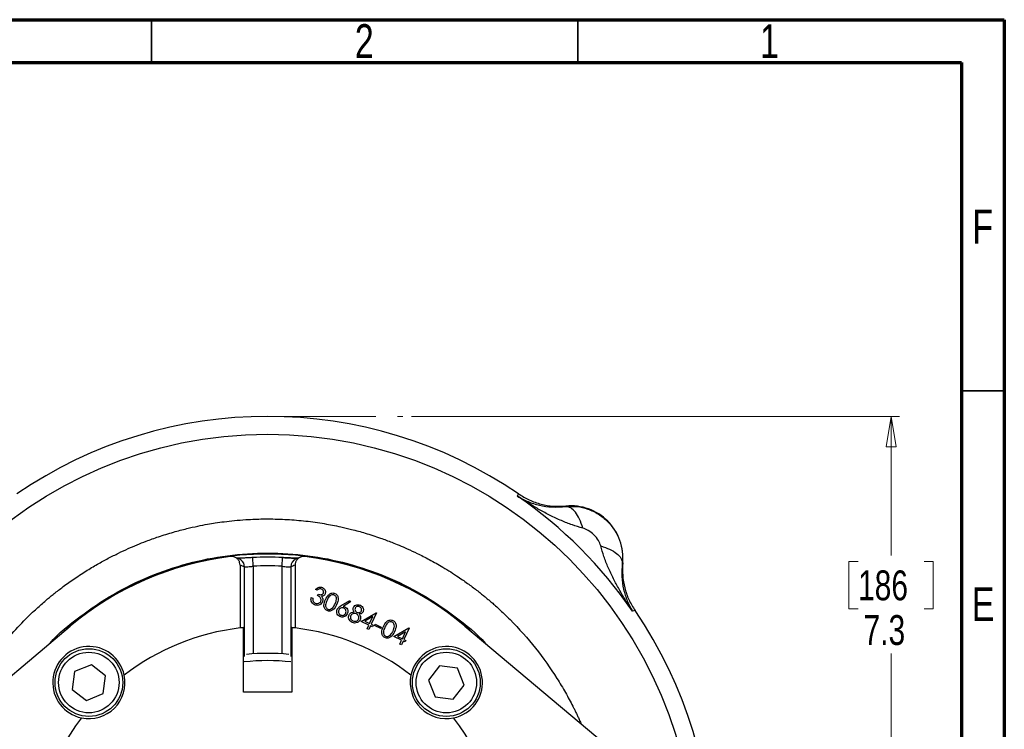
# Model space of a CAD drawing. Header units: inches. Extents: x 0.6 to 16.3, y 0.2 to 11.5.
# Tile 15 of 15: x 11.8 to 16.3, y 8.2 to 11.5. Entities that reach past the tile are written whole.
import ezdxf

# ---------------------------------------------------------------- set-up
doc = ezdxf.new("R2010")
doc.units = ezdxf.units.IN
doc.header["$MEASUREMENT"] = 0
doc.linetypes.add('CENTERX2', pattern=[0.8, 0.5, -0.1, 0.1, -0.1])
doc.styles.add('SLDTEXTSTYLE0', font='TXT', dxfattribs={"width": 0.75})
doc.dimstyles.new('SLDDIMSTYLE0', dxfattribs={"dimtxt": 0.137795, "dimasz": 0.14, "dimexe": 0, "dimexo": 0.0625, "dimgap": 0.034449, "dimtad": 0, "dimtih": 1, "dimtoh": 1, "dimdec": 1, "dimlfac": 1.5, "dimrnd": 1e-09, "dimzin": 12, "dimdsep": 46, "dimtxsty": 'SLDTEXTSTYLE0', "dimblk1": 'CLOSED', "dimblk2": 'CLOSED', "dimsah": 1, "dimcen": 0.09, "dimadec": 0, "dimazin": 3, "dimtfac": 1, "dimtofl": 0, "dimtmove": 0, "dimatfit": 3, "dimldrblk": 'CLOSED', "dimfxl": 0, "dimfrac": 2, "dimtolj": 1, "dimtzin": 12, "dimarcsym": 0})

# ---------------------------------------------------------------- blocks, each defined once
blk = doc.blocks.new('_Closed')
at = {"color": 0, "linetype": 'ByBlock', "lineweight": -2}
for p, q in [((-1, 0.166667), (0, 0)), ((-1, 0.166667), (-1, -0.166667)), ((0, 0), (-1, -0.166667)), ((0, 0), (-1, 0))]:
    blk.add_line(p, q, dxfattribs=at)
blk = doc.blocks.new('_D')
at = {"color": 7, "linetype": 'Continuous', "lineweight": 0}
for p, q in [((13.6021, 9.6655), (15.8555, 9.6655)), ((15.8161, 9.6655), (15.8161, 9.0237)), ((15.6634, 8.9957), (15.6214, 8.9957)), ((15.6214, 8.9957), (15.6214, 8.7769)), ((15.9689, 8.9957), (16.0109, 8.9957)), ((16.0109, 8.9957), (16.0109, 8.7769)), ((15.6214, 8.7769), (15.6634, 8.7769)), ((16.0109, 8.7769), (15.9689, 8.7769)), ((15.8161, 4.7957), (15.8161, 8.5708)), ((14.1836, 4.7957), (15.8555, 4.7957))]:
    blk.add_line(p, q, dxfattribs=at)
at = {"color": 7, "linetype": 'Continuous', "lineweight": 18, "xscale": 0.14, "yscale": 0.14}
for p, rotation in [((15.8161, 9.6655), 90.0000000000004), ((15.8161, 4.7957), 270.0000000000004)]:
    blk.add_blockref('_Closed', p, dxfattribs=dict(at, rotation=rotation))
at = {"color": 7, "linetype": 'Continuous', "lineweight": 18, "char_height": 0.1378, "attachment_point": 1, "style": 'SLDTEXTSTYLE0'}
for s, insert in [('186', (15.6634, 8.9546)), ('7.3', (15.6889, 8.7484))]:
    blk.add_mtext(s, dxfattribs=dict(at, insert=insert))

msp = doc.modelspace()

# ---------------------------------------------------------------- linework, layer by layer
at = {"color": 7, "linetype": 'Continuous', "lineweight": 70}
for p, q in [((0.5906, 11.4961), (16.3386, 11.4961)), ((16.3386, 11.4961), (16.3386, 0.1969)), ((0.7874, 11.2992), (16.1417, 11.2992)), ((16.1417, 11.2992), (16.1417, 0.3937))]:
    msp.add_line(p, q, dxfattribs=at)
at = {"color": 7, "linetype": 'Continuous', "lineweight": 35}
for p, q in [((12.4016, 11.2992), (12.4016, 11.4961)), ((14.3701, 11.2992), (14.3701, 11.4961)), ((16.1417, 9.7835), (16.3386, 9.7835))]:
    msp.add_line(p, q, dxfattribs=at)
at = {"color": 7, "linetype": 'CENTERX2', "lineweight": 18}
msp.add_line((12.9381, 9.6655), (13.5627, 9.6655), dxfattribs=at)
at = {"color": 7, "linetype": 'Continuous', "lineweight": 25}
for p, q in [((14.0922, 9.2966), (14.0939, 9.3022)), ((14.0939, 9.3022), (14.0957, 9.3081)), ((14.3149, 9.2494), (14.315, 9.2516)), ((12.8714, 8.9739), (12.8695, 9.0138)), ((13.0048, 8.9739), (13.0068, 9.0138)), ((12.8115, 8.9786), (12.8115, 8.6889)), ((13.0648, 8.9786), (13.0648, 8.6889)), ((14.5776, 8.989), (14.5754, 8.9889)), ((13.1674, 8.8628), (13.1597, 8.8664)), ((13.1397, 8.8299), (13.147, 8.8265)), ((13.169, 8.8383), (13.1722, 8.8452)), ((13.2784, 8.7931), (13.3171, 8.8165)), ((13.3214, 8.8096), (13.2868, 8.7883)), ((13.3171, 8.8165), (13.3214, 8.8096)), ((13.3698, 8.7194), (13.4395, 8.7595)), ((13.4237, 8.7412), (13.3869, 8.7202)), ((13.4091, 8.7098), (13.4237, 8.7412)), ((13.441, 8.7587), (13.4166, 8.7063)), ((13.4395, 8.7595), (13.441, 8.7587)), ((14.6282, 8.7679), (14.6226, 8.7662)), ((14.6341, 8.7697), (14.6282, 8.7679)), ((11.3292, 8.1112), (12.0271, 8.6972)), ((12.8269, 8.3921), (12.8269, 8.6906)), ((13.0493, 8.6906), (13.0493, 8.3921)), ((13.4057, 8.7026), (13.3698, 8.7194)), ((13.3869, 8.7202), (13.4091, 8.7098)), ((13.3976, 8.6852), (13.4057, 8.7026)), ((13.4051, 8.6817), (13.3976, 8.6852)), ((13.4132, 8.6991), (13.4051, 8.6817)), ((13.4223, 8.6949), (13.4132, 8.6991)), ((13.4166, 8.7063), (13.4257, 8.7021)), ((13.4257, 8.7021), (13.4223, 8.6949)), ((13.4321, 8.6997), (13.435, 8.7059)), ((13.4602, 8.6866), (13.4321, 8.6997)), ((13.435, 8.7059), (13.4631, 8.6928)), ((13.4631, 8.6928), (13.4602, 8.6866)), ((13.5208, 8.649), (13.5906, 8.689)), ((13.5921, 8.6883), (13.5676, 8.6359)), ((13.5906, 8.689), (13.5921, 8.6883)), ((13.8491, 8.6972), (14.5471, 8.1112)), ((13.5568, 8.6322), (13.5208, 8.649)), ((13.5747, 8.6708), (13.538, 8.6497)), ((13.538, 8.6497), (13.5601, 8.6394)), ((13.5601, 8.6394), (13.5747, 8.6708)), ((13.5676, 8.6359), (13.5767, 8.6317)), ((13.5486, 8.6147), (13.5568, 8.6322)), ((13.5561, 8.6112), (13.5486, 8.6147)), ((13.5643, 8.6287), (13.5561, 8.6112)), ((13.5734, 8.6245), (13.5643, 8.6287)), ((13.5767, 8.6317), (13.5734, 8.6245)), ((12.1246, 8.5196), (12.0474, 8.4882)), ((12.1904, 8.4685), (12.1246, 8.5196)), ((13.7317, 8.5143), (13.6805, 8.4485)), ((13.8143, 8.5029), (13.7317, 8.5143)), ((13.8456, 8.4257), (13.8143, 8.5029)), ((12.0474, 8.4882), (12.036, 8.4057)), ((12.1789, 8.3859), (12.1904, 8.4685)), ((13.6805, 8.4485), (13.7119, 8.3713)), ((13.7945, 8.3599), (13.8456, 8.4257)), ((12.036, 8.4057), (12.1017, 8.3545)), ((12.1017, 8.3545), (12.1789, 8.3859)), ((13.0493, 8.3921), (12.8269, 8.3921)), ((13.7119, 8.3713), (13.7945, 8.3599))]:
    msp.add_line(p, q, dxfattribs=at)
at = {"color": 8, "linetype": 'Continuous', "lineweight": 25}
for p, q in [((12.8316, 8.5576), (12.8316, 8.9708)), ((12.8714, 8.9739), (12.8714, 8.5695)), ((13.0048, 8.5695), (13.0048, 8.9739)), ((13.0447, 8.9708), (13.0447, 8.5576))]:
    msp.add_line(p, q, dxfattribs=at)
at = {"color": 7, "linetype": 'Continuous', "lineweight": 25, "flags": 128}
msp.add_lwpolyline([(12.8166, 9.0022), (12.8116, 9.0055), (12.8064, 9.008)], dxfattribs=at)
at = {"color": 7, "linetype": 'Continuous', "lineweight": 25}
for centre, radius in [((12.9381, 7.6121), 1.9709), ((12.1132, 8.4371), 0.1563), ((13.7631, 8.4371), 0.1563), ((12.1132, 8.4371), 0.1397), ((13.7631, 8.4371), 0.1397)]:
    msp.add_circle(centre, radius, dxfattribs=at)
for centre, radius, start, end in [((12.9381, 7.6121), 2.0533, 55.6839, 124.3161), ((12.9381, 7.6121), 2.0419, 34.4163, 55.5837), ((14.3377, 9.0117), 0.2409, 354.5811, 95.4189), ((12.9381, 7.6121), 1.4181, 47.5194, 132.4806), ((12.9381, 7.6121), 1.4168, 96.9655, 130.0159), ((12.9381, 7.6121), 1.4034, 87.1965, 92.8035), ((12.9381, 7.6121), 1.4168, 49.9841, 83.0345), ((12.9381, 7.6121), 1.3634, 87.1965, 92.8035), ((12.9381, 7.6121), 2.0533, 325.6839, 34.3161), ((12.9381, 7.6121), 1.0842, 96.7094, 127.6173), ((12.9381, 7.6121), 1.0842, 95.8876, 96.7094), ((12.9381, 7.6121), 1.0842, 83.2906, 84.1124), ((12.9381, 7.6121), 1.0842, 52.3827, 83.2906), ((12.1132, 8.4371), 0.1667, 11.7066, 258.2934), ((13.7631, 8.4371), 0.1667, 281.7066, 168.2934), ((12.9381, 7.6121), 0.9597, 84.1605, 95.8395), ((12.1132, 8.4371), 0.1667, 258.2934, 11.7066), ((13.7631, 8.4371), 0.1667, 168.2934, 281.7066), ((12.9381, 7.6121), 1.0842, 142.3827, 217.6173), ((12.9381, 7.6121), 1.0842, 322.3827, 37.6173)]:
    msp.add_arc(centre, radius, start, end, dxfattribs=at)
at = {"color": 8, "linetype": 'Continuous', "lineweight": 25}
for centre, radius, start, end in [((12.7917, 8.971), 0.0399, 359.7685, 51.4488), ((13.0845, 8.971), 0.0398, 111.5753, 180.2561), ((12.9381, 7.6121), 0.9263, 83.3336, 96.6664)]:
    msp.add_arc(centre, radius, start, end, dxfattribs=at)
at = {"color": 7, "linetype": 'Continuous', "lineweight": 25}
for centre, start_param, end_param in [((12.1184, 7.6121), 1.14388, 1.156685), ((13.7579, 7.6121), 1.984907, 1.997713)]:
    msp.add_ellipse(centre, major_axis=(1.7225, 0), ratio=0.866575, start_param=start_param, end_param=end_param, dxfattribs=at)
for points, knots in [([(14.0922, 9.2966), (14.1079, 9.2879), (14.139, 9.2707), (14.1922, 9.2544), (14.2493, 9.2451), (14.2933, 9.248), (14.3149, 9.2494)], [0, 0, 0, 0, 0.2579567, 0.5135156, 0.7617742, 1, 1, 1, 1]), ([(14.3935, 9.1499), (14.3771, 9.1545), (14.3432, 9.164), (14.2931, 9.1843), (14.2428, 9.2078), (14.1937, 9.2341), (14.1435, 9.2634), (14.1103, 9.2849), (14.0922, 9.2966)], [0, 0, 0, 0, 0.148634, 0.307878, 0.478548, 0.643401, 0.806559, 1, 1, 1, 1]), ([(14.0957, 9.3081), (14.1122, 9.298), (14.1451, 9.2779), (14.2, 9.2592), (14.2572, 9.249), (14.2957, 9.2507), (14.315, 9.2516)], [0, 0, 0, 0, 0.250012, 0.500009, 0.750001, 1, 1, 1, 1]), ([(14.3149, 9.2494), (14.332, 9.2501), (14.3664, 9.2514), (14.4178, 9.2391), (14.466, 9.2162), (14.5084, 9.1824), (14.5421, 9.1401), (14.5651, 9.0918), (14.5774, 9.0404), (14.5761, 9.006), (14.5754, 8.9889)], [0, 0, 0, 0, 0.122401, 0.24641, 0.372177, 0.49984, 0.627674, 0.753551, 0.87761, 1, 1, 1, 1]), ([(14.3935, 9.1499), (14.3887, 9.1642), (14.3791, 9.1928), (14.3592, 9.2246), (14.3372, 9.2459), (14.3223, 9.2483), (14.3149, 9.2494)], [0, 0, 0, 0, 0.2499978, 0.4999971, 0.7499871, 1, 1, 1, 1]), ([(14.4759, 9.0675), (14.4727, 9.076), (14.4658, 9.0947), (14.4451, 9.1191), (14.4207, 9.1398), (14.402, 9.1467), (14.3935, 9.1499)], [0, 0, 0, 0, 0.227268, 0.500168, 0.772774, 1, 1, 1, 1]), ([(14.6226, 8.7662), (14.6118, 8.7829), (14.5902, 8.8161), (14.5609, 8.8662), (14.5339, 8.9168), (14.5103, 8.9671), (14.49, 9.0172), (14.4805, 9.0511), (14.4759, 9.0675)], [0, 0, 0, 0, 0.1785468, 0.3565957, 0.5214526, 0.692119, 0.8513649, 1, 1, 1, 1]), ([(14.4759, 9.0675), (14.4902, 9.0627), (14.5188, 9.0531), (14.5506, 9.0332), (14.5719, 9.0112), (14.5743, 8.9963), (14.5754, 8.9889)], [0, 0, 0, 0, 0.250013, 0.500003, 0.750002, 1, 1, 1, 1]), ([(12.8115, 8.9786), (12.811, 8.9831), (12.8101, 8.9921), (12.8032, 9.0041), (12.7931, 9.0132), (12.7802, 9.0188), (12.771, 9.0186), (12.7663, 9.0185)], [0, 0, 0, 0, 0.198384, 0.396743, 0.595712, 0.795433, 1, 1, 1, 1]), ([(12.8064, 9.008), (12.8047, 9.0087), (12.7977, 9.0115), (12.7907, 9.0141), (12.7855, 9.0161)], [0, 0, 0, 0, 0.252824, 1, 1, 1, 1]), ([(12.8695, 9.0138), (12.8635, 9.0135), (12.85, 9.0128), (12.8304, 9.0118), (12.8132, 9.0109), (12.8022, 9.0104), (12.7968, 9.0104), (12.7968, 9.0104), (12.7967, 9.0104)], [0, 0, 0, 0, 0.1768686, 0.3964767, 0.612422, 0.7986791, 0.9430949, 1, 1, 1, 1]), ([(13.0057, 9.0139), (13.0078, 9.0138), (13.0173, 9.0133), (13.0338, 9.0124), (13.0533, 9.0114), (13.0659, 9.0107), (13.0806, 9.0103), (13.0659, 9.0107), (13.0533, 9.0114), (13.0338, 9.0124), (13.0173, 9.0133), (13.0078, 9.0138), (13.0057, 9.0139)], [0, 0, 0, 0, 0.036664, 0.165553, 0.290123, 0.403683, 0.5, 0.596317, 0.709877, 0.834447, 0.963336, 1, 1, 1, 1]), ([(13.1099, 9.0185), (13.1054, 9.0186), (13.0963, 9.0188), (13.0834, 9.0133), (13.0732, 9.0043), (13.0662, 8.9922), (13.0652, 8.9832), (13.0648, 8.9786)], [0, 0, 0, 0, 0.1999, 0.39979, 0.599855, 0.79962, 1, 1, 1, 1]), ([(13.0907, 9.0161), (13.089, 9.0155), (13.0821, 9.0128), (13.0751, 9.0101), (13.0698, 9.008)], [0, 0, 0, 0, 0.24041, 1, 1, 1, 1]), ([(12.8316, 8.9708), (12.8324, 8.9706), (12.8341, 8.9702), (12.8419, 8.9708), (12.8528, 8.9719), (12.8633, 8.973), (12.8696, 8.9737), (12.8714, 8.9739)], [0, 0, 0, 0, 0.225663, 0.451338, 0.677827, 0.905494, 1, 1, 1, 1]), ([(13.0048, 8.9739), (13.0093, 8.9734), (13.0183, 8.9725), (13.0303, 8.9712), (13.0394, 8.9704), (13.0436, 8.9703), (13.0444, 8.9707), (13.0447, 8.9708)], [0, 0, 0, 0, 0.228136, 0.456134, 0.683525, 0.909878, 1, 1, 1, 1]), ([(14.5754, 8.9889), (14.574, 8.9673), (14.5711, 8.9233), (14.5804, 8.8662), (14.5967, 8.813), (14.6139, 8.7819), (14.6226, 8.7662)], [0, 0, 0, 0, 0.238226, 0.486484, 0.742043, 1, 1, 1, 1]), ([(14.5776, 8.989), (14.5767, 8.9697), (14.575, 8.9312), (14.5852, 8.874), (14.6039, 8.8191), (14.624, 8.7862), (14.6341, 8.7697)], [0, 0, 0, 0, 0.249999, 0.499991, 0.749988, 1, 1, 1, 1]), ([(13.1597, 8.8664), (13.1619, 8.8689), (13.1662, 8.8738), (13.1749, 8.8776), (13.1835, 8.8782), (13.1883, 8.8764), (13.1908, 8.8755)], [0, 0, 0, 0, 0.2803434, 0.5597693, 0.7797975, 1, 1, 1, 1]), ([(13.1874, 8.8681), (13.1854, 8.8688), (13.1814, 8.8702), (13.1738, 8.8686), (13.1698, 8.865), (13.1674, 8.8628)], [0, 0, 0, 0, 0.280237, 0.559669, 1, 1, 1, 1]), ([(13.1955, 8.8497), (13.1961, 8.8517), (13.1973, 8.8558), (13.1952, 8.8615), (13.1917, 8.8658), (13.1888, 8.8673), (13.1874, 8.8681)], [0, 0, 0, 0, 0.278678, 0.558542, 0.779099, 1, 1, 1, 1]), ([(13.1908, 8.8755), (13.1936, 8.8737), (13.1993, 8.8703), (13.2042, 8.8621), (13.2057, 8.8535), (13.2041, 8.8485), (13.2033, 8.846)], [0, 0, 0, 0, 0.28007, 0.559852, 0.780109, 1, 1, 1, 1]), ([(13.1541, 8.7964), (13.1508, 8.7983), (13.1443, 8.8021), (13.139, 8.8116), (13.1379, 8.8213), (13.1391, 8.8271), (13.1397, 8.8299)], [0, 0, 0, 0, 0.279865, 0.55899, 0.77923, 1, 1, 1, 1]), ([(13.147, 8.8265), (13.1466, 8.824), (13.1459, 8.8196), (13.1471, 8.8152), (13.1477, 8.8133)], [0, 0, 0, 0, 0.5607, 1, 1, 1, 1]), ([(13.1833, 8.8116), (13.184, 8.8137), (13.1853, 8.8177), (13.1844, 8.8242), (13.1799, 8.8324), (13.1735, 8.8359), (13.169, 8.8383)], [0, 0, 0, 0, 0.186632, 0.373502, 0.560278, 1, 1, 1, 1]), ([(13.1722, 8.8452), (13.1745, 8.8443), (13.1791, 8.8426), (13.1861, 8.8424), (13.1923, 8.8447), (13.1944, 8.848), (13.1955, 8.8497)], [0, 0, 0, 0, 0.280864, 0.561382, 0.780766, 1, 1, 1, 1]), ([(13.2033, 8.846), (13.2023, 8.8442), (13.2004, 8.8408), (13.1946, 8.8365), (13.1896, 8.8356), (13.1865, 8.8351)], [0, 0, 0, 0, 0.2803431, 0.5604723, 1, 1, 1, 1]), ([(13.1865, 8.8351), (13.1879, 8.8333), (13.1906, 8.8301), (13.1918, 8.8262), (13.1924, 8.8245)], [0, 0, 0, 0, 0.559826, 1, 1, 1, 1]), ([(13.1924, 8.8245), (13.1929, 8.8215), (13.1938, 8.8161), (13.1919, 8.811), (13.191, 8.8088)], [0, 0, 0, 0, 0.559504, 1, 1, 1, 1]), ([(13.2124, 8.7692), (13.2103, 8.7704), (13.206, 8.7728), (13.1999, 8.7805), (13.1958, 8.7977), (13.2016, 8.8113), (13.2055, 8.8204)], [0, 0, 0, 0, 0.125594, 0.251167, 0.500332, 1, 1, 1, 1]), ([(13.2055, 8.8204), (13.21, 8.8293), (13.2156, 8.8404), (13.228, 8.8484), (13.2349, 8.8505), (13.2424, 8.8508), (13.2469, 8.849), (13.2492, 8.8482)], [0, 0, 0, 0, 0.498636, 0.624103, 0.749381, 0.874678, 1, 1, 1, 1]), ([(13.2126, 8.817), (13.2093, 8.8099), (13.2053, 8.8009), (13.2058, 8.7893), (13.2076, 8.7838), (13.2108, 8.7789), (13.2141, 8.7769), (13.2158, 8.7759)], [0, 0, 0, 0, 0.499383, 0.62469, 0.749789, 0.874981, 1, 1, 1, 1]), ([(13.2461, 8.8409), (13.2443, 8.8415), (13.2406, 8.8428), (13.2328, 8.842), (13.221, 8.8346), (13.2159, 8.8241), (13.2126, 8.817)], [0, 0, 0, 0, 0.125295, 0.250734, 0.499607, 1, 1, 1, 1]), ([(13.2497, 8.7997), (13.2527, 8.8068), (13.2573, 8.8176), (13.2554, 8.8314), (13.251, 8.8379), (13.2478, 8.8399), (13.2461, 8.8409)], [0, 0, 0, 0, 0.500234, 0.749271, 0.874734, 1, 1, 1, 1]), ([(13.2492, 8.8482), (13.2513, 8.847), (13.2556, 8.8446), (13.2619, 8.8369), (13.2663, 8.8196), (13.2606, 8.8058), (13.2568, 8.7965)], [0, 0, 0, 0, 0.125633, 0.251249, 0.500633, 1, 1, 1, 1]), ([(13.1477, 8.8133), (13.149, 8.811), (13.1515, 8.8069), (13.1557, 8.8047), (13.1576, 8.8037)], [0, 0, 0, 0, 0.558616, 1, 1, 1, 1]), ([(13.191, 8.8088), (13.1888, 8.8054), (13.1843, 8.7985), (13.1737, 8.7936), (13.1631, 8.793), (13.1571, 8.7953), (13.1541, 8.7964)], [0, 0, 0, 0, 0.279491, 0.55887, 0.779297, 1, 1, 1, 1]), ([(13.1576, 8.8037), (13.1603, 8.8027), (13.1656, 8.8007), (13.1735, 8.8022), (13.1799, 8.8059), (13.1822, 8.8097), (13.1833, 8.8116)], [0, 0, 0, 0, 0.280306, 0.559646, 0.779902, 1, 1, 1, 1]), ([(13.2568, 8.7965), (13.2522, 8.7877), (13.2453, 8.7744), (13.2292, 8.7668), (13.2193, 8.7667), (13.2147, 8.7684), (13.2124, 8.7692)], [0, 0, 0, 0, 0.499357, 0.748733, 0.87436, 1, 1, 1, 1]), ([(13.2158, 8.7759), (13.218, 8.7752), (13.2224, 8.7738), (13.2307, 8.7754), (13.2352, 8.7793), (13.2379, 8.7816)], [0, 0, 0, 0, 0.280102, 0.560576, 1, 1, 1, 1]), ([(13.2379, 8.7816), (13.2405, 8.7847), (13.2452, 8.7903), (13.2483, 8.7968), (13.2497, 8.7997)], [0, 0, 0, 0, 0.559623, 1, 1, 1, 1]), ([(13.2718, 8.7415), (13.2686, 8.7435), (13.2622, 8.7475), (13.2575, 8.7572), (13.2568, 8.7669), (13.2587, 8.7724), (13.2597, 8.7752)], [0, 0, 0, 0, 0.2796542, 0.5590269, 0.7795023, 1, 1, 1, 1]), ([(13.2597, 8.7752), (13.2625, 8.7792), (13.2675, 8.7865), (13.2751, 8.7911), (13.2784, 8.7931)], [0, 0, 0, 0, 0.558184, 1, 1, 1, 1]), ([(13.267, 8.7719), (13.2662, 8.7694), (13.2646, 8.7645), (13.2665, 8.7573), (13.2702, 8.7517), (13.2737, 8.7497), (13.2755, 8.7487)], [0, 0, 0, 0, 0.27963, 0.559364, 0.779617, 1, 1, 1, 1]), ([(13.2902, 8.7803), (13.2878, 8.7811), (13.2828, 8.7828), (13.2757, 8.7808), (13.2701, 8.7771), (13.2681, 8.7736), (13.267, 8.7719)], [0, 0, 0, 0, 0.279592, 0.559306, 0.779583, 1, 1, 1, 1]), ([(13.2868, 8.7883), (13.2884, 8.7881), (13.2912, 8.7877), (13.2939, 8.7866), (13.2951, 8.7861)], [0, 0, 0, 0, 0.560041, 1, 1, 1, 1]), ([(13.2986, 8.7571), (13.2994, 8.7596), (13.3011, 8.7645), (13.2992, 8.7717), (13.2955, 8.7773), (13.292, 8.7793), (13.2902, 8.7803)], [0, 0, 0, 0, 0.279587, 0.55936, 0.779624, 1, 1, 1, 1]), ([(13.2951, 8.7861), (13.2981, 8.7842), (13.3042, 8.7804), (13.3083, 8.7709), (13.309, 8.7616), (13.3071, 8.7564), (13.3061, 8.7537)], [0, 0, 0, 0, 0.279298, 0.558988, 0.779368, 1, 1, 1, 1]), ([(13.3383, 8.763), (13.3359, 8.7668), (13.3317, 8.7735), (13.3338, 8.7811), (13.3348, 8.7844)], [0, 0, 0, 0, 0.560047, 1, 1, 1, 1]), ([(13.3348, 8.7844), (13.3367, 8.7872), (13.3406, 8.7928), (13.3499, 8.7963), (13.3587, 8.7964), (13.3637, 8.7946), (13.3662, 8.7936)], [0, 0, 0, 0, 0.278875, 0.558518, 0.779225, 1, 1, 1, 1]), ([(13.3424, 8.7808), (13.3418, 8.7786), (13.3406, 8.7743), (13.3429, 8.7682), (13.3462, 8.7635), (13.3493, 8.7617), (13.3508, 8.7609)], [0, 0, 0, 0, 0.278476, 0.558782, 0.779396, 1, 1, 1, 1]), ([(13.3625, 8.7865), (13.3604, 8.7872), (13.3563, 8.7888), (13.3502, 8.7878), (13.3451, 8.7852), (13.3433, 8.7823), (13.3424, 8.7808)], [0, 0, 0, 0, 0.280356, 0.559974, 0.780122, 1, 1, 1, 1]), ([(13.3711, 8.7676), (13.3717, 8.7697), (13.3728, 8.7739), (13.3708, 8.7799), (13.367, 8.7841), (13.364, 8.7857), (13.3625, 8.7865)], [0, 0, 0, 0, 0.278663, 0.558443, 0.778854, 1, 1, 1, 1]), ([(13.3662, 8.7936), (13.3691, 8.7919), (13.3749, 8.7884), (13.3796, 8.78), (13.381, 8.7713), (13.3794, 8.7663), (13.3785, 8.7637)], [0, 0, 0, 0, 0.279944, 0.559642, 0.779968, 1, 1, 1, 1]), ([(13.3061, 8.7537), (13.3041, 8.7505), (13.3001, 8.7439), (13.2901, 8.7392), (13.2802, 8.7385), (13.2746, 8.7405), (13.2718, 8.7415)], [0, 0, 0, 0, 0.279667, 0.558964, 0.779497, 1, 1, 1, 1]), ([(13.2755, 8.7487), (13.2779, 8.7479), (13.2829, 8.7463), (13.29, 8.7482), (13.2956, 8.7519), (13.2976, 8.7554), (13.2986, 8.7571)], [0, 0, 0, 0, 0.279503, 0.559278, 0.779572, 1, 1, 1, 1]), ([(13.3289, 8.7149), (13.3254, 8.7168), (13.3184, 8.7206), (13.3127, 8.7305), (13.3112, 8.7407), (13.3132, 8.7466), (13.3142, 8.7496)], [0, 0, 0, 0, 0.280571, 0.559347, 0.779865, 1, 1, 1, 1]), ([(13.3142, 8.7496), (13.3156, 8.7519), (13.3184, 8.7567), (13.3269, 8.7621), (13.3339, 8.7627), (13.3383, 8.763)], [0, 0, 0, 0, 0.280157, 0.560005, 1, 1, 1, 1]), ([(13.3216, 8.7458), (13.3208, 8.7431), (13.3193, 8.7378), (13.3219, 8.7303), (13.3266, 8.725), (13.3304, 8.723), (13.3323, 8.7219)], [0, 0, 0, 0, 0.27909, 0.558381, 0.779011, 1, 1, 1, 1]), ([(13.3478, 8.754), (13.345, 8.755), (13.3396, 8.7569), (13.3316, 8.7552), (13.3251, 8.7516), (13.3228, 8.7477), (13.3216, 8.7458)], [0, 0, 0, 0, 0.280033, 0.55971, 0.780003, 1, 1, 1, 1]), ([(13.3323, 8.7219), (13.3349, 8.7209), (13.3402, 8.719), (13.3481, 8.7204), (13.3544, 8.7241), (13.3567, 8.7279), (13.3578, 8.7298)], [0, 0, 0, 0, 0.28035, 0.5595, 0.779854, 1, 1, 1, 1]), ([(13.3578, 8.7298), (13.3585, 8.7324), (13.3601, 8.7377), (13.3575, 8.7451), (13.3534, 8.7508), (13.3496, 8.753), (13.3478, 8.754)], [0, 0, 0, 0, 0.278794, 0.558904, 0.779353, 1, 1, 1, 1]), ([(13.3508, 8.7609), (13.3529, 8.7602), (13.3572, 8.7588), (13.3634, 8.7601), (13.3683, 8.7632), (13.3702, 8.7661), (13.3711, 8.7676)], [0, 0, 0, 0, 0.279714, 0.55945, 0.779946, 1, 1, 1, 1]), ([(13.3654, 8.7264), (13.3636, 8.7234), (13.3604, 8.718), (13.355, 8.7151), (13.3526, 8.7138)], [0, 0, 0, 0, 0.559309, 1, 1, 1, 1]), ([(13.3785, 8.7637), (13.3775, 8.7619), (13.3754, 8.7583), (13.369, 8.7539), (13.3636, 8.7532), (13.3603, 8.7527)], [0, 0, 0, 0, 0.280236, 0.560377, 1, 1, 1, 1]), ([(13.3603, 8.7527), (13.3634, 8.7483), (13.3677, 8.742), (13.3676, 8.7323), (13.3661, 8.7284), (13.3654, 8.7264)], [0, 0, 0, 0, 0.557765, 0.778864, 1, 1, 1, 1]), ([(13.4728, 8.6958), (13.4772, 8.7047), (13.4829, 8.7158), (13.4952, 8.7237), (13.5022, 8.7259), (13.5096, 8.7261), (13.5142, 8.7244), (13.5164, 8.7236)], [0, 0, 0, 0, 0.498636, 0.624103, 0.749381, 0.874678, 1, 1, 1, 1]), ([(13.3526, 8.7138), (13.3481, 8.7125), (13.34, 8.7104), (13.3323, 8.7135), (13.3289, 8.7149)], [0, 0, 0, 0, 0.557723, 1, 1, 1, 1]), ([(13.4796, 8.6446), (13.4775, 8.6458), (13.4733, 8.6482), (13.4671, 8.6558), (13.4631, 8.6731), (13.4689, 8.6867), (13.4728, 8.6958)], [0, 0, 0, 0, 0.125594, 0.251167, 0.500332, 1, 1, 1, 1]), ([(13.4798, 8.6924), (13.4766, 8.6852), (13.4726, 8.6763), (13.473, 8.6647), (13.4748, 8.6592), (13.4781, 8.6543), (13.4814, 8.6523), (13.483, 8.6513)], [0, 0, 0, 0, 0.499383, 0.62469, 0.749789, 0.874981, 1, 1, 1, 1]), ([(13.5134, 8.7163), (13.5115, 8.7169), (13.5079, 8.7182), (13.5001, 8.7174), (13.4882, 8.71), (13.4832, 8.6994), (13.4798, 8.6924)], [0, 0, 0, 0, 0.1252954, 0.2507338, 0.4996067, 1, 1, 1, 1]), ([(13.517, 8.675), (13.52, 8.6822), (13.5245, 8.693), (13.5227, 8.7068), (13.5183, 8.7133), (13.515, 8.7153), (13.5134, 8.7163)], [0, 0, 0, 0, 0.500234, 0.749271, 0.874734, 1, 1, 1, 1]), ([(13.5164, 8.7236), (13.5186, 8.7224), (13.5228, 8.72), (13.5291, 8.7123), (13.5335, 8.695), (13.5279, 8.6811), (13.5241, 8.6719)], [0, 0, 0, 0, 0.125633, 0.251249, 0.500633, 1, 1, 1, 1]), ([(13.5241, 8.6719), (13.5195, 8.6631), (13.5125, 8.6498), (13.4964, 8.6422), (13.4865, 8.642), (13.4819, 8.6437), (13.4796, 8.6446)], [0, 0, 0, 0, 0.499357, 0.748733, 0.87436, 1, 1, 1, 1]), ([(13.483, 8.6513), (13.4852, 8.6506), (13.4896, 8.6492), (13.4979, 8.6508), (13.5024, 8.6546), (13.5051, 8.657)], [0, 0, 0, 0, 0.280102, 0.560576, 1, 1, 1, 1]), ([(13.5051, 8.657), (13.5078, 8.6601), (13.5124, 8.6657), (13.5156, 8.6722), (13.517, 8.675)], [0, 0, 0, 0, 0.5596231, 1, 1, 1, 1])]:
    msp.add_open_spline(points, degree=3, knots=knots, dxfattribs=at)
at = {"color": 8, "linetype": 'Continuous', "lineweight": 25}
for points, knots in [([(11.4924, 8.2482), (11.5002, 8.2661), (11.5195, 8.3103), (11.5559, 8.3791), (11.5987, 8.4516), (11.6437, 8.5192), (11.6926, 8.5855), (11.7514, 8.6568), (11.8129, 8.7226), (11.8691, 8.7763), (11.9113, 8.8135), (11.9497, 8.8453), (11.9915, 8.8777), (12.0419, 8.914), (12.0967, 8.95), (12.1511, 8.9825), (12.2015, 9.0102), (12.249, 9.0341), (12.2934, 9.0547), (12.3358, 9.0729), (12.3823, 9.0914), (12.4381, 9.1114), (12.5005, 9.1309), (12.5613, 9.147), (12.6139, 9.1589), (12.658, 9.1674), (12.6985, 9.1742), (12.7398, 9.18), (12.7868, 9.1852), (12.8346, 9.1891), (12.8781, 9.1912), (12.9123, 9.1921), (12.9612, 9.1924), (13.0276, 9.1904), (13.1142, 9.1831), (13.1969, 9.1716), (13.2675, 9.158), (13.3302, 9.1432), (13.3915, 9.1263), (13.4535, 9.1062), (13.5057, 9.087), (13.5467, 9.0704), (13.5859, 9.0535), (13.6324, 9.0318), (13.6877, 9.0036), (13.751, 8.9678), (13.8036, 8.9346), (13.8428, 8.9078), (13.8661, 8.8912), (13.8876, 8.8753), (13.9075, 8.8601), (13.9256, 8.8458), (13.9415, 8.8329), (13.9556, 8.8211), (13.9699, 8.8089), (13.9868, 8.7942), (14.0073, 8.7756), (14.0314, 8.7531), (14.0904, 8.6951), (14.1761, 8.5988), (14.2582, 8.4834), (14.3128, 8.3923), (14.3388, 8.3442), (14.3543, 8.3132), (14.3616, 8.2984), (14.3689, 8.283), (14.3764, 8.2668), (14.3818, 8.2548), (14.3847, 8.2482), (14.3851, 8.2472)], [0, 0, 0, 0, 0.015989, 0.039606, 0.063855, 0.085027, 0.106197, 0.131472, 0.16085, 0.180046, 0.19525, 0.207028, 0.221022, 0.238608, 0.25796, 0.274866, 0.290598, 0.305154, 0.318536, 0.330744, 0.343025, 0.359565, 0.37938, 0.396691, 0.411158, 0.423653, 0.433528, 0.444912, 0.45782, 0.472383, 0.48429, 0.493541, 0.500443, 0.524448, 0.548, 0.571787, 0.5929, 0.606981, 0.624688, 0.645079, 0.660462, 0.670282, 0.681416, 0.69547, 0.712444, 0.732337, 0.755151, 0.763474, 0.771297, 0.778621, 0.785446, 0.791772, 0.797598, 0.802208, 0.806897, 0.813027, 0.8206, 0.829615, 0.840071, 0.888522, 0.93517, 0.956076, 0.975684, 0.980014, 0.984524, 0.989214, 0.994084, 0.999133, 1, 1, 1, 1]), ([(11.9309, 8.6164), (11.9314, 8.6169), (11.9727, 8.6641), (12.0711, 8.7426), (12.2245, 8.8479), (12.3923, 8.93), (12.5689, 8.9901), (12.7519, 9.0265), (12.9381, 9.0387), (13.1243, 9.0265), (13.3074, 8.9901), (13.4839, 8.93), (13.6518, 8.8479), (13.8052, 8.7426), (13.9036, 8.6641), (13.9449, 8.6169), (13.9453, 8.6164)], [0, 0, 0, 0, 0.0009118, 0.0840932, 0.1672746, 0.2504559, 0.3336373, 0.4168186, 0.5, 0.5831814, 0.6663627, 0.7495441, 0.8327254, 0.9159068, 0.9990882, 1, 1, 1, 1])]:
    msp.add_open_spline(points, degree=3, knots=knots, dxfattribs=at)

# ---------------------------------------------------------------- texts
at = {"color": 7, "linetype": 'Continuous', "lineweight": 0, "char_height": 0.1562, "attachment_point": 2, "style": 'SLDTEXTSTYLE0'}
for s, insert in [('2', (13.3843, 11.4753)), ('1', (15.2543, 11.4753)), ('F', (16.2385, 10.619)), ('E', (16.2405, 8.8769))]:
    msp.add_mtext(s, dxfattribs=dict(at, insert=insert))

# ---------------------------------------------------------------- dimensions: what is measured, and where the dimension line sits
at = {"color": 7, "linetype": 'Continuous', "lineweight": 18}
dim = msp.add_linear_dim(base=(15.8161, 4.7957), p1=(13.5627, 9.6655), p2=(14.1443, 4.7957), angle=90, dimstyle='SLDDIMSTYLE0', dxfattribs=at)
dim.commit()
dim.dimension.update_dxf_attribs({"geometry": '_D', "text_midpoint": (15.8161, 8.7972), "dimtype": 160})

doc.saveas('drawing.dxf')
